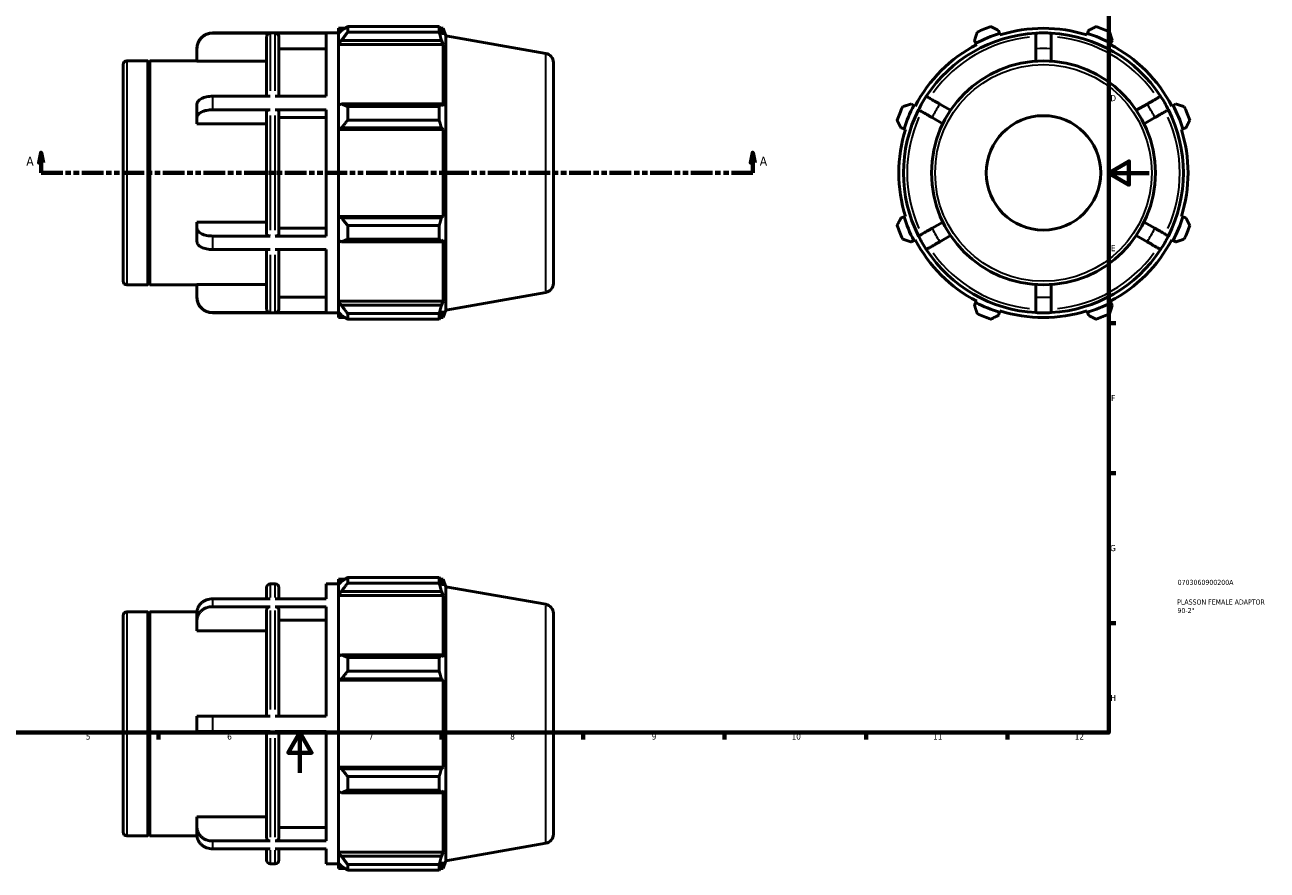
# Model space of a CAD drawing. Header units: millimetres. Extents: x -27 to 904, y -48 to 735.
# Tile 2 of 3: x 284 to 899, y -48 to 370. Entities that reach past the tile are written whole.
import ezdxf

# ---------------------------------------------------------------- set-up
doc = ezdxf.new("R2010")
doc.units = ezdxf.units.MM
doc.linetypes.add('DOUBLE_DASH_CHAIN', pattern=[1.2403, 0.6614, -0.0827, 0.1654, -0.0827, 0.1654, -0.0827])
for name, color, linetype, lineweight in [('Border (ANSI)', 7, 'Continuous', 70), ('Section Line (ANSI)', 7, 'DOUBLE_DASH_CHAIN', 70), ('Title (ISO)', 7, 'Continuous', 50), ('Visible (ANSI)', 7, 'Continuous', 50), ('Visible Narrow (ANSI)', 7, 'Continuous', 35)]:
    doc.layers.add(name, color=color, linetype=linetype, lineweight=lineweight)
doc.styles.add('Label Text (ANSI)', font='tahoma.ttf')
doc.styles.add('Note Text (ANSI)', font='tahoma.ttf')
doc.styles.add('Note Text (ISO)', font='tahoma.ttf')

# ---------------------------------------------------------------- blocks, each defined once
blk = doc.blocks.new('Borders Default Border')
at = {"layer": 'Border (ANSI)'}
for p, q in [((821, 222.75), (824.45, 222.75)), ((821, 148.5), (824.45, 148.5)), ((821, 74.25), (824.45, 74.25)), ((350.42, 20), (350.42, 16.55)), ((490.58, 20), (490.58, 16.55)), ((560.67, 20), (560.67, 16.55)), ((630.75, 20), (630.75, 16.55)), ((700.83, 20), (700.83, 16.55)), ((770.92, 20), (770.92, 16.55))]:
    blk.add_line(p, q, dxfattribs=at)
at = {"layer": 'Border (ANSI)', "flags": 128}
for points in [[(20, 20), (20, 574), (821, 574), (821, 20), (20, 20)], [(841, 297), (821, 297), (831, 302.77), (831, 291.23), (821, 297)], [(420.5, 0), (420.5, 20), (414.73, 10), (426.27, 10), (420.5, 20)]]:
    blk.add_lwpolyline(points, dxfattribs=at)
at = {"layer": 'Border (ANSI)', "attachment_point": 7, "style": 'Note Text (ANSI)'}
for s, insert, char_height in [('D', (821.81, 332.6), 3.05), ('E', (822.05, 258.35), 3.05), ('F', (822.14, 184.1), 3.05), ('G', (821.66, 109.79), 3.05), ('H', (821.81, 35.6), 3.05), ('5', (314.48, 16.49), 3.05), ('6', (384.49, 16.49), 3.05), ('7', (454.6, 16.55), 3.05), ('8', (524.63, 16.48), 3.05), ('9', (594.7, 16.49), 3.05), ('10', (663.96, 16.49), 3.048), ('11', (734.04, 16.55), 3.048), ('12', (804.13, 16.55), 3.048)]:
    blk.add_mtext(s, dxfattribs=dict(at, insert=insert, char_height=char_height))
blk = doc.blocks.new('Title Blocks ISO')
at = {"layer": 'Title (ISO)', "color": 232, "true_color": 0xca0064, "style": 'Note Text (ISO)'}
for tag, p in [('PART_NUMBER_001', (34.08, 73.13)), ('DESCRIPTION_001', (33.84, 63.4)), ('DESCRIPTION_002', (33.98, 59.18))]:
    blk.add_attdef(tag, p, '', height=2.5, dxfattribs=at)
blk = doc.blocks.new('2dTransSection0')
at = {"layer": 'Section Line (ANSI)', "linetype": 'Continuous'}
for p, q in [((292.38, 307.11), (291.38, 302.11)), ((291.38, 302.11), (293.38, 302.11)), ((292.38, 302.11), (292.38, 307.11)), ((293.38, 302.11), (292.38, 307.11)), ((292.38, 297.11), (292.38, 302.11)), ((644.68, 307.11), (643.68, 302.11)), ((643.68, 302.11), (645.68, 302.11)), ((644.68, 302.11), (644.68, 307.11)), ((645.68, 302.11), (644.68, 307.11)), ((644.68, 297.11), (644.68, 302.11)), ((292.38, 297.11), (302.89, 297.11)), ((634.18, 297.11), (644.68, 297.11))]:
    blk.add_line(p, q, dxfattribs=at)
at = {"layer": 'Section Line (ANSI)', "linetype": 'DOUBLE_DASH_CHAIN', "ltscale": 16.210289}
blk.add_line((292.38, 297.11), (644.68, 297.11), dxfattribs=at)
at = {"layer": 'Section Line (ANSI)', "linetype": 'Continuous', "flags": 128}
for points in [[(293.38, 302.11), (292.38, 307.11), (291.38, 302.11), (293.38, 302.11)], [(645.68, 302.11), (644.68, 307.11), (643.68, 302.11), (645.68, 302.11)]]:
    blk.add_lwpolyline(points, dxfattribs=at)
at = {"layer": 'Section Line (ANSI)'}
for points in [[(293.38, 302.11), (292.38, 307.11), (291.38, 302.11), (293.38, 302.11)], [(645.68, 302.11), (644.68, 307.11), (643.68, 302.11), (645.68, 302.11)]]:
    blk.add_solid(points, dxfattribs=at)
at = {"layer": 'Section Line (ANSI)', "char_height": 4.57, "attachment_point": 7, "style": 'Label Text (ANSI)'}
for insert in [(285.02, 300.61), (648.15, 300.61)]:
    blk.add_mtext('A', dxfattribs=dict(at, insert=insert))

msp = doc.modelspace()

# ---------------------------------------------------------------- linework, layer by layer
at = {"layer": 'Visible (ANSI)'}
for p, q in [((444.151, 369.56), (444.151, 366.775)), ((444.151, 369.56), (489.465, 369.56)), ((489.465, 366.775), (489.465, 369.56)), ((377.246, 366.408), (439.531, 366.408)), ((405.831, 366.301), (377.246, 366.301)), ((404.031, 335.039), (404.031, 364.498)), ((433.446, 366.301), (408.317, 366.301)), ((410.117, 364.498), (410.117, 335.039)), ((433.446, 335.039), (433.446, 366.301)), ((439.531, 368.718), (439.531, 366.138)), ((439.531, 368.718), (442.809, 368.718)), ((441.071, 367.607), (439.531, 366.138)), ((439.531, 361.31), (439.531, 366.138)), ((489.465, 366.775), (444.151, 366.775)), ((489.954, 368.718), (491.427, 368.718)), ((491.427, 365.404), (490.586, 367.607)), ((492.781, 364.998), (491.427, 368.718)), ((491.427, 365.404), (491.427, 368.718)), ((492.781, 229.219), (492.781, 364.998)), ((542.313, 356.264), (492.781, 364.998)), ((766.879, 366.138), (766.416, 367.607)), ((767.111, 365.404), (766.879, 366.138)), ((810.41, 366.138), (810.178, 365.404)), ((810.873, 367.607), (810.41, 366.138)), ((369.546, 358.588), (369.546, 358.708)), ((369.546, 352.414), (369.546, 358.588)), ((433.446, 358.588), (410.117, 358.588)), ((439.531, 361.31), (441.071, 362.676)), ((439.531, 360.627), (439.531, 361.31)), ((439.531, 360.627), (439.531, 330.53)), ((439.531, 360.627), (491.427, 360.627)), ((441.071, 362.676), (490.586, 362.676)), ((490.586, 362.676), (491.427, 360.627)), ((491.427, 330.174), (491.427, 360.627)), ((754.512, 362.676), (755.223, 361.31)), ((755.223, 361.31), (755.579, 360.627)), ((784.795, 358.588), (784.795, 352.414)), ((792.495, 352.414), (792.495, 358.588)), ((821.71, 360.627), (822.066, 361.31)), ((822.066, 361.31), (822.777, 362.676)), ((333.031, 243.468), (333.031, 350.748)), ((334.831, 352.548), (345.131, 352.548)), ((345.131, 241.668), (345.131, 352.548)), ((345.631, 352.048), (345.131, 352.548)), ((345.631, 352.048), (346.131, 352.548)), ((345.631, 242.168), (345.631, 352.048)), ((346.131, 241.668), (346.131, 352.548)), ((346.131, 352.548), (369.546, 352.548)), ((404.031, 352.414), (369.546, 352.414)), ((546.031, 351.832), (546.031, 242.384)), ((405.831, 335.039), (377.246, 335.039)), ((433.446, 335.039), (408.317, 335.039)), ((369.546, 324.514), (369.546, 331.182)), ((405.831, 328.37), (377.246, 328.37)), ((404.031, 266.747), (404.031, 327.469)), ((433.446, 328.37), (408.317, 328.37)), ((410.117, 327.469), (410.117, 266.747)), ((433.446, 265.846), (433.446, 328.37)), ((441.071, 331.241), (439.531, 330.53)), ((439.531, 318.873), (439.531, 330.53)), ((490.586, 331.241), (441.071, 331.241)), ((444.151, 329.903), (444.151, 323.181)), ((444.151, 329.903), (489.465, 329.903)), ((489.465, 323.181), (489.465, 329.903)), ((491.427, 330.174), (490.586, 331.241)), ((724.443, 330.53), (723.077, 331.241)), ((725.126, 330.174), (724.443, 330.53)), ((742.673, 328.095), (737.327, 331.182)), ((839.962, 331.182), (834.616, 328.095)), ((852.846, 330.53), (852.163, 330.174)), ((854.212, 331.241), (852.846, 330.53)), ((369.546, 321.427), (369.546, 324.514)), ((404.031, 321.427), (369.546, 321.427)), ((433.446, 324.514), (410.117, 324.514)), ((489.465, 323.181), (444.151, 323.181)), ((733.477, 324.514), (738.823, 321.427)), ((838.466, 321.427), (843.812, 324.514)), ((439.531, 318.873), (441.071, 319.336)), ((439.531, 318.642), (439.531, 318.873)), ((439.531, 318.642), (439.531, 275.575)), ((439.531, 318.642), (491.427, 318.642)), ((441.071, 319.336), (490.586, 319.336)), ((490.586, 319.336), (491.427, 318.642)), ((491.427, 275.575), (491.427, 318.642)), ((718.146, 319.336), (719.614, 318.873)), ((719.614, 318.873), (720.349, 318.642)), ((856.94, 318.642), (857.675, 318.873)), ((857.675, 318.873), (859.143, 319.336)), ((369.546, 269.703), (369.546, 272.789)), ((369.546, 272.789), (404.031, 272.789)), ((439.531, 275.343), (439.531, 275.575)), ((439.531, 275.575), (491.427, 275.575)), ((441.071, 274.88), (439.531, 275.343)), ((439.531, 263.687), (439.531, 275.343)), ((490.586, 274.88), (441.071, 274.88)), ((444.151, 271.035), (444.151, 264.313)), ((444.151, 271.035), (489.465, 271.035)), ((489.465, 264.313), (489.465, 271.035)), ((491.427, 275.575), (490.586, 274.88)), ((719.614, 275.343), (718.146, 274.88)), ((720.349, 275.575), (719.614, 275.343)), ((738.823, 272.789), (733.477, 269.703)), ((843.812, 269.703), (838.466, 272.789)), ((857.675, 275.343), (856.94, 275.575)), ((859.143, 274.88), (857.675, 275.343)), ((369.546, 263.034), (369.546, 269.703)), ((405.831, 265.846), (377.246, 265.846)), ((433.446, 265.846), (408.317, 265.846)), ((410.117, 269.703), (433.446, 269.703)), ((737.327, 263.034), (742.673, 266.121)), ((834.616, 266.121), (839.962, 263.034)), ((405.831, 259.177), (377.246, 259.177)), ((404.031, 229.718), (404.031, 259.177)), ((433.446, 259.177), (408.317, 259.177)), ((410.117, 259.177), (410.117, 229.718)), ((433.446, 227.915), (433.446, 259.177)), ((439.531, 263.687), (441.071, 262.976)), ((439.531, 263.687), (439.531, 233.589)), ((441.071, 262.976), (490.586, 262.976)), ((489.465, 264.313), (444.151, 264.313)), ((490.586, 262.976), (491.427, 264.042)), ((491.427, 233.589), (491.427, 264.042)), ((723.077, 262.976), (724.443, 263.687)), ((724.443, 263.687), (725.126, 264.042)), ((852.163, 264.042), (852.846, 263.687)), ((852.846, 263.687), (854.212, 262.976)), ((334.831, 241.668), (345.131, 241.668)), ((345.631, 242.168), (345.131, 241.668)), ((345.631, 242.168), (346.131, 241.668)), ((346.131, 241.668), (369.546, 241.668)), ((369.546, 235.629), (369.546, 241.802)), ((369.546, 241.802), (404.031, 241.802)), ((784.795, 241.802), (784.795, 235.629)), ((792.495, 235.629), (792.495, 241.802)), ((369.546, 235.508), (369.546, 235.629)), ((410.117, 235.629), (433.446, 235.629)), ((542.313, 237.952), (492.781, 229.219)), ((405.831, 227.915), (377.246, 227.915)), ((377.246, 227.808), (439.531, 227.808)), ((433.446, 227.915), (408.317, 227.915)), ((439.531, 232.906), (439.531, 233.589)), ((439.531, 233.589), (491.427, 233.589)), ((439.531, 228.078), (439.531, 232.906)), ((441.071, 231.54), (439.531, 232.906)), ((439.531, 228.078), (441.071, 226.609)), ((439.531, 228.078), (439.531, 225.498)), ((490.586, 231.54), (441.071, 231.54)), ((491.427, 233.589), (490.586, 231.54)), ((490.586, 226.609), (491.427, 228.812)), ((492.781, 229.219), (491.427, 225.498)), ((491.427, 225.498), (491.427, 228.812)), ((755.223, 232.906), (754.512, 231.54)), ((755.579, 233.589), (755.223, 232.906)), ((766.416, 226.609), (766.879, 228.078)), ((766.879, 228.078), (767.111, 228.812)), ((810.178, 228.812), (810.41, 228.078)), ((810.41, 228.078), (810.873, 226.609)), ((822.066, 232.906), (821.71, 233.589)), ((822.777, 231.54), (822.066, 232.906)), ((439.531, 225.498), (442.809, 225.498)), ((444.151, 227.441), (444.151, 224.657)), ((444.151, 227.441), (489.465, 227.441)), ((489.465, 224.657), (444.151, 224.657)), ((489.465, 224.657), (489.465, 227.441)), ((489.954, 225.498), (491.427, 225.498)), ((405.831, 93.648), (408.317, 93.648)), ((433.446, 86.196), (433.446, 93.648)), ((433.446, 93.648), (439.531, 93.648)), ((439.531, 95.958), (439.531, 93.378)), ((439.531, 95.958), (442.809, 95.958)), ((441.071, 94.847), (439.531, 93.378)), ((439.531, 88.55), (439.531, 93.378)), ((444.151, 96.799), (444.151, 94.015)), ((444.151, 96.799), (489.465, 96.799)), ((489.465, 94.015), (444.151, 94.015)), ((489.465, 94.015), (489.465, 96.799)), ((489.954, 95.958), (491.427, 95.958)), ((491.427, 92.644), (490.586, 94.847)), ((492.781, 92.237), (491.427, 95.958)), ((491.427, 92.644), (491.427, 95.958)), ((405.831, 86.196), (377.246, 86.196)), ((404.031, 86.196), (404.031, 91.848)), ((433.446, 86.196), (408.317, 86.196)), ((410.117, 91.848), (410.117, 86.196)), ((439.531, 88.55), (441.071, 89.916)), ((439.531, 87.867), (439.531, 88.55)), ((439.531, 87.867), (439.531, 57.769)), ((439.531, 87.867), (491.427, 87.867)), ((441.071, 89.916), (490.586, 89.916)), ((490.586, 89.916), (491.427, 87.867)), ((491.427, 57.414), (491.427, 87.867)), ((492.781, -43.541), (492.781, 92.237)), ((542.313, 83.504), (492.781, 92.237)), ((405.831, 82.346), (377.246, 82.346)), ((404.031, 28.198), (404.031, 80.785)), ((433.446, 82.346), (408.317, 82.346)), ((410.117, 80.785), (410.117, 28.198)), ((433.446, 28.198), (433.446, 82.346)), ((333.031, -29.292), (333.031, 77.988)), ((334.831, 79.788), (345.131, 79.788)), ((345.131, -31.092), (345.131, 79.788)), ((345.631, 79.288), (345.131, 79.788)), ((345.631, 79.288), (346.131, 79.788)), ((345.631, -30.592), (345.631, 79.288)), ((346.131, -31.092), (346.131, 79.788)), ((346.131, 79.788), (369.552, 79.788)), ((369.546, 75.666), (369.546, 79.516)), ((369.546, 70.32), (369.546, 75.666)), ((433.446, 75.666), (410.117, 75.666)), ((546.031, 79.072), (546.031, -30.376)), ((404.031, 70.32), (369.546, 70.32)), ((441.071, 58.48), (439.531, 57.769)), ((439.531, 46.113), (439.531, 57.769)), ((490.586, 58.48), (441.071, 58.48)), ((444.151, 57.143), (444.151, 50.421)), ((444.151, 57.143), (489.465, 57.143)), ((489.465, 50.421), (489.465, 57.143)), ((491.427, 57.414), (490.586, 58.48)), ((489.465, 50.421), (444.151, 50.421)), ((439.531, 46.113), (441.071, 46.576)), ((439.531, 45.882), (439.531, 46.113)), ((439.531, 45.882), (439.531, 2.814)), ((439.531, 45.882), (491.427, 45.882)), ((441.071, 46.576), (490.586, 46.576)), ((490.586, 46.576), (491.427, 45.882)), ((491.427, 2.814), (491.427, 45.882)), ((369.546, 20.498), (369.546, 28.198)), ((405.831, 28.198), (377.246, 28.198)), ((408.317, 28.198), (433.446, 28.198)), ((405.831, 20.498), (377.246, 20.498)), ((404.031, -32.089), (404.031, 20.498)), ((433.446, 20.498), (408.317, 20.498)), ((410.117, 20.498), (410.117, -32.089)), ((433.446, -33.65), (433.446, 20.498)), ((439.531, 2.583), (439.531, 2.814)), ((439.531, 2.814), (491.427, 2.814)), ((439.531, -9.073), (439.531, 2.583)), ((441.071, 2.12), (439.531, 2.583)), ((490.586, 2.12), (441.071, 2.12)), ((491.427, 2.814), (490.586, 2.12)), ((444.151, -1.725), (444.151, -8.447)), ((444.151, -1.725), (489.465, -1.725)), ((489.465, -8.447), (489.465, -1.725)), ((439.531, -9.073), (439.531, -39.171)), ((439.531, -9.073), (441.071, -9.784)), ((441.071, -9.784), (490.586, -9.784)), ((489.465, -8.447), (444.151, -8.447)), ((490.586, -9.784), (491.427, -8.718)), ((491.427, -39.171), (491.427, -8.718)), ((369.546, -26.97), (369.546, -21.624)), ((369.546, -21.624), (404.031, -21.624)), ((345.631, -30.592), (345.131, -31.092)), ((345.631, -30.592), (346.131, -31.092)), ((369.546, -30.82), (369.546, -26.97)), ((410.117, -26.97), (433.446, -26.97)), ((334.831, -31.092), (345.131, -31.092)), ((346.131, -31.092), (369.552, -31.092)), ((405.831, -33.65), (377.246, -33.65)), ((433.446, -33.65), (408.317, -33.65)), ((542.313, -34.808), (492.781, -43.541)), ((405.831, -37.5), (377.246, -37.5)), ((404.031, -43.152), (404.031, -37.5)), ((433.446, -37.5), (408.317, -37.5)), ((410.117, -37.5), (410.117, -43.152)), ((433.446, -44.952), (433.446, -37.5)), ((439.531, -39.854), (439.531, -39.171)), ((439.531, -39.171), (491.427, -39.171)), ((439.531, -44.682), (439.531, -39.854)), ((441.071, -41.22), (439.531, -39.854)), ((490.586, -41.22), (441.071, -41.22)), ((491.427, -39.171), (490.586, -41.22)), ((405.831, -44.952), (408.317, -44.952)), ((433.446, -44.952), (439.531, -44.952)), ((439.531, -44.682), (439.531, -47.262)), ((439.531, -44.682), (441.071, -46.151)), ((439.531, -47.262), (442.809, -47.262)), ((444.151, -45.319), (444.151, -48.103)), ((444.151, -45.319), (489.465, -45.319)), ((489.465, -48.103), (444.151, -48.103)), ((489.465, -48.103), (489.465, -45.319)), ((489.954, -47.262), (491.427, -47.262)), ((490.586, -46.151), (491.427, -43.948)), ((492.781, -43.541), (491.427, -47.262)), ((491.427, -47.262), (491.427, -43.948))]:
    msp.add_line(p, q, dxfattribs=at)
for radius in [55.44, 28.328]:
    msp.add_circle((788.645, 297.108), radius, dxfattribs=at)
for centre, radius, start, end in [((788.645, 297.108), 77, 109.791984, 115.208016), ((788.645, 297.108), 77, 64.791984, 70.208016), ((377.246, 358.708), 7.7, 90, 180), ((788.645, 297.108), 69.3, 93.184739, 146.815261), ((788.645, 297.108), 72.38, 107.5, 117.5), ((788.645, 297.108), 71.61, 72.5, 107.5), ((788.645, 297.108), 69.3, 86.815261, 93.184739), ((788.645, 297.108), 69.3, 33.184739, 86.815261), ((788.645, 297.108), 72.38, 62.5, 72.5), ((788.645, 297.108), 71.61, 117.5, 152.5), ((788.645, 297.108), 71.61, 27.5, 62.5), ((334.831, 350.748), 1.8, 90, 180), ((541.531, 351.832), 4.5, 0, 80), ((788.645, 297.108), 69.3, 146.815261, 153.184739), ((788.645, 297.108), 69.3, 26.815261, 33.184739), ((788.645, 297.108), 77, 154.791984, 160.208016), ((788.645, 297.108), 69.3, 153.184739, 206.815261), ((788.645, 297.108), 72.38, 152.5, 162.5), ((788.645, 297.108), 69.3, 333.184739, 26.815261), ((788.645, 297.108), 72.38, 17.5, 27.5), ((788.645, 297.108), 77, 19.791984, 25.208016), ((788.645, 297.108), 71.61, 162.5, 197.5), ((788.645, 297.108), 71.61, 342.5, 17.5), ((788.645, 297.108), 77, 199.791984, 205.208016), ((788.645, 297.108), 72.38, 197.5, 207.5), ((788.645, 297.108), 72.38, 332.5, 342.5), ((788.645, 297.108), 77, 334.791984, 340.208016), ((788.645, 297.108), 69.3, 206.815261, 213.184739), ((788.645, 297.108), 69.3, 326.815261, 333.184739), ((788.645, 297.108), 71.61, 207.5, 242.5), ((788.645, 297.108), 69.3, 213.184739, 266.815261), ((788.645, 297.108), 69.3, 273.184739, 326.815261), ((788.645, 297.108), 71.61, 297.5, 332.5), ((334.831, 243.468), 1.8, 180, 270), ((541.531, 242.384), 4.5, 280, 0), ((377.246, 235.508), 7.7, 180, 270), ((788.645, 297.108), 72.38, 242.5, 252.5), ((788.645, 297.108), 71.61, 252.5, 287.5), ((788.645, 297.108), 69.3, 266.815261, 273.184739), ((788.645, 297.108), 72.38, 287.5, 297.5), ((788.645, 297.108), 77, 244.791984, 250.208016), ((788.645, 297.108), 77, 289.791984, 295.208016), ((405.831, 91.848), 1.8, 90, 180), ((408.317, 91.848), 1.8, 0, 90), ((541.531, 79.072), 4.5, 0, 80), ((334.831, 77.988), 1.8, 90, 180), ((334.831, -29.292), 1.8, 180, 270), ((541.531, -30.376), 4.5, 280, 0), ((405.831, -43.152), 1.8, 180, 270), ((408.317, -43.152), 1.8, 270, 0)]:
    msp.add_arc(centre, radius, start, end, dxfattribs=at)
for points, weights in [([(444.151, 369.56), (442.55, 368.563), (441.071, 367.607)], [1.01244646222, 1.00899439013, 1.00473322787]), ([(489.465, 369.56), (490.048, 368.563), (490.586, 367.607)], [1, 1.00132263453, 1.00182853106]), ([(766.416, 367.607), (764.533, 368.563), (762.572, 369.56)], [1.00473322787, 1.00899439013, 1.01244646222]), ([(814.717, 369.56), (812.756, 368.563), (810.873, 367.607)], [1.01244646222, 1.00899439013, 1.00473322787]), ([(441.071, 362.676), (442.55, 364.684), (444.151, 366.775)], [1.00473322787, 1.00899439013, 1.01244646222]), ([(490.586, 362.676), (490.048, 364.684), (489.465, 366.775)], [1.00182853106, 1.00132263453, 1]), ([(755.85, 366.775), (755.167, 364.684), (754.512, 362.676)], [1.01244646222, 1.00899439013, 1.00473322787]), ([(822.777, 362.676), (822.122, 364.684), (821.439, 366.775)], [1.00473322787, 1.00899439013, 1.01244646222]), ([(444.151, 329.903), (442.55, 330.585), (441.071, 331.241)], [1.01244646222, 1.00899439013, 1.00473322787]), ([(489.465, 329.903), (490.048, 330.585), (490.586, 331.241)], [1, 1.00132263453, 1.00182853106]), ([(723.077, 331.241), (721.069, 330.585), (718.977, 329.903)], [1.00473322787, 1.00899439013, 1.01244646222]), ([(858.312, 329.903), (856.22, 330.585), (854.212, 331.241)], [1.01244646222, 1.00899439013, 1.00473322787]), ([(441.071, 319.336), (442.55, 321.219), (444.151, 323.181)], [1.00473322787, 1.00899439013, 1.01244646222]), ([(490.586, 319.336), (490.048, 321.219), (489.465, 323.181)], [1.00182853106, 1.00132263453, 1]), ([(716.193, 323.181), (717.189, 321.219), (718.146, 319.336)], [1.01244646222, 1.00899439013, 1.00473322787]), ([(859.143, 319.336), (860.1, 321.219), (861.096, 323.181)], [1.00473322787, 1.00899439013, 1.01244646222]), ([(444.151, 271.035), (442.55, 272.997), (441.071, 274.88)], [1.01244646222, 1.00899439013, 1.00473322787]), ([(489.465, 271.035), (490.048, 272.997), (490.586, 274.88)], [1, 1.00132263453, 1.00182853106]), ([(718.146, 274.88), (717.189, 272.997), (716.193, 271.035)], [1.00473322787, 1.00899439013, 1.01244646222]), ([(861.096, 271.035), (860.1, 272.997), (859.143, 274.88)], [1.01244646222, 1.00899439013, 1.00473322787]), ([(441.071, 262.976), (442.55, 263.631), (444.151, 264.313)], [1.00473322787, 1.00899439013, 1.01244646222]), ([(490.586, 262.976), (490.048, 263.631), (489.465, 264.313)], [1.00182853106, 1.00132263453, 1]), ([(718.977, 264.313), (721.069, 263.631), (723.077, 262.976)], [1.01244646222, 1.00899439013, 1.00473322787]), ([(854.212, 262.976), (856.22, 263.631), (858.312, 264.313)], [1.00473322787, 1.00899439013, 1.01244646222]), ([(444.151, 227.441), (442.55, 229.533), (441.071, 231.54)], [1.01244646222, 1.00899439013, 1.00473322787]), ([(489.465, 227.441), (490.048, 229.533), (490.586, 231.54)], [1, 1.00132263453, 1.00182853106]), ([(754.512, 231.54), (755.167, 229.533), (755.85, 227.441)], [1.00473322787, 1.00899439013, 1.01244646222]), ([(821.439, 227.441), (822.122, 229.533), (822.777, 231.54)], [1.01244646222, 1.00899439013, 1.00473322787]), ([(441.071, 226.609), (442.55, 225.653), (444.151, 224.657)], [1.00473322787, 1.00899439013, 1.01244646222]), ([(490.586, 226.609), (490.048, 225.653), (489.465, 224.657)], [1.00182853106, 1.00132263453, 1]), ([(762.572, 224.657), (764.533, 225.653), (766.416, 226.609)], [1.01244646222, 1.00899439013, 1.00473322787]), ([(810.873, 226.609), (812.756, 225.653), (814.717, 224.657)], [1.00473322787, 1.00899439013, 1.01244646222]), ([(444.151, 96.799), (442.55, 95.803), (441.071, 94.847)], [1.01244646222, 1.00899439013, 1.00473322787]), ([(441.071, 89.916), (442.55, 91.924), (444.151, 94.015)], [1.00473322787, 1.00899439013, 1.01244646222]), ([(489.465, 96.799), (490.048, 95.803), (490.586, 94.847)], [1, 1.00132263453, 1.00182853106]), ([(490.586, 89.916), (490.048, 91.924), (489.465, 94.015)], [1.00182853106, 1.00132263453, 1]), ([(444.151, 57.143), (442.55, 57.825), (441.071, 58.48)], [1.01244646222, 1.00899439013, 1.00473322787]), ([(489.465, 57.143), (490.048, 57.825), (490.586, 58.48)], [1, 1.00132263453, 1.00182853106]), ([(441.071, 46.576), (442.55, 48.459), (444.151, 50.421)], [1.00473322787, 1.00899439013, 1.01244646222]), ([(490.586, 46.576), (490.048, 48.459), (489.465, 50.421)], [1.00182853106, 1.00132263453, 1]), ([(444.151, -1.725), (442.55, 0.237), (441.071, 2.12)], [1.01244646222, 1.00899439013, 1.00473322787]), ([(489.465, -1.725), (490.048, 0.237), (490.586, 2.12)], [1, 1.00132263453, 1.00182853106]), ([(441.071, -9.784), (442.55, -9.129), (444.151, -8.447)], [1.00473322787, 1.00899439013, 1.01244646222]), ([(490.586, -9.784), (490.048, -9.129), (489.465, -8.447)], [1.00182853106, 1.00132263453, 1]), ([(444.151, -45.319), (442.55, -43.228), (441.071, -41.22)], [1.01244646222, 1.00899439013, 1.00473322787]), ([(489.465, -45.319), (490.048, -43.228), (490.586, -41.22)], [1, 1.00132263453, 1.00182853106]), ([(441.071, -46.151), (442.55, -47.107), (444.151, -48.103)], [1.00473322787, 1.00899439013, 1.01244646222]), ([(490.586, -46.151), (490.048, -47.107), (489.465, -48.103)], [1.00182853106, 1.00132263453, 1])]:
    msp.add_rational_spline(points, weights, degree=2, dxfattribs=at)
for points, knots in [([(369.546, 358.588), (369.546, 359.064), (369.592, 359.584), (369.795, 360.603), (369.95, 361.102), (370.314, 361.981), (370.556, 362.444), (371.132, 363.307), (371.466, 363.708), (372.139, 364.38), (372.539, 364.714), (373.4, 365.291), (373.862, 365.533), (374.739, 365.897), (375.236, 366.052), (376.252, 366.254), (376.771, 366.301), (377.246, 366.301)], [-1.1413512, -1.1413512, -1.1413512, -1.1413512, -0.9984562, -0.9984562, -0.8555612, -0.8555612, -0.7128272, -0.7128272, -0.5700931, -0.5700931, -0.4275134, -0.4275134, -0.2849337, -0.2849337, -0.1424669, -0.1424669, 0, 0, 0, 0]), ([(404.031, 364.498), (404.031, 364.721), (404.083, 364.983), (404.253, 365.394), (404.402, 365.616), (404.716, 365.931), (404.938, 366.079), (405.348, 366.249), (405.609, 366.301), (405.831, 366.301)], [0.80037723, 0.80037723, 0.80037723, 0.80037723, 0.86716257, 0.86716257, 0.93389063, 0.93389063, 1.00055316, 1.00055316, 1.06716305, 1.06716305, 1.06716305, 1.06716305]), ([(408.317, 366.301), (408.539, 366.301), (408.8, 366.249), (409.211, 366.079), (409.433, 365.93), (409.747, 365.616), (409.895, 365.394), (410.065, 364.983), (410.117, 364.721), (410.117, 364.498)], [0, 0, 0, 0, 0.06663662, 0.06663662, 0.13332594, 0.13332594, 0.20002727, 0.20002727, 0.26678582, 0.26678582, 0.26678582, 0.26678582]), ([(784.795, 366.301), (784.795, 366.301), (784.795, 366.254), (784.795, 366.052), (784.795, 365.897), (784.795, 365.533), (784.795, 365.291), (784.795, 364.714), (784.795, 364.38), (784.795, 363.708), (784.795, 363.307), (784.795, 362.444), (784.795, 361.981), (784.795, 361.102), (784.795, 360.603), (784.795, 359.584), (784.795, 359.064), (784.795, 358.588)], [0, 0, 0, 0, 0.1424669, 0.1424669, 0.2849337, 0.2849337, 0.4275134, 0.4275134, 0.5700931, 0.5700931, 0.7128272, 0.7128272, 0.8555612, 0.8555612, 0.9984562, 0.9984562, 1.1413512, 1.1413512, 1.1413512, 1.1413512]), ([(792.495, 358.588), (792.495, 359.064), (792.495, 359.584), (792.495, 360.603), (792.495, 361.102), (792.495, 361.981), (792.495, 362.444), (792.495, 363.307), (792.495, 363.708), (792.495, 364.38), (792.495, 364.714), (792.495, 365.291), (792.495, 365.533), (792.495, 365.897), (792.495, 366.052), (792.495, 366.254), (792.495, 366.301), (792.495, 366.301)], [-1.1413512, -1.1413512, -1.1413512, -1.1413512, -0.9984562, -0.9984562, -0.8555612, -0.8555612, -0.7128272, -0.7128272, -0.5700931, -0.5700931, -0.4275134, -0.4275134, -0.2849337, -0.2849337, -0.1424669, -0.1424669, 0, 0, 0, 0]), ([(377.246, 335.039), (376.771, 335.039), (376.252, 335.015), (375.236, 334.914), (374.739, 334.837), (373.862, 334.655), (373.4, 334.534), (372.539, 334.245), (372.139, 334.078), (371.466, 333.742), (371.132, 333.542), (370.556, 333.11), (370.314, 332.879), (369.95, 332.439), (369.795, 332.19), (369.592, 331.68), (369.546, 331.42), (369.546, 331.182)], [0, 0, 0, 0, 0.1424669, 0.1424669, 0.2849337, 0.2849337, 0.4275134, 0.4275134, 0.5700931, 0.5700931, 0.7128272, 0.7128272, 0.8555612, 0.8555612, 0.9984562, 0.9984562, 1.1413512, 1.1413512, 1.1413512, 1.1413512]), ([(737.327, 331.182), (736.914, 331.42), (736.464, 331.68), (735.581, 332.19), (735.149, 332.439), (734.388, 332.879), (733.987, 333.11), (733.24, 333.542), (732.893, 333.742), (732.31, 334.078), (732.021, 334.245), (731.522, 334.534), (731.312, 334.655), (730.997, 334.837), (730.862, 334.914), (730.687, 335.015), (730.647, 335.039), (730.647, 335.039)], [-1.1413512, -1.1413512, -1.1413512, -1.1413512, -0.9984562, -0.9984562, -0.8555612, -0.8555612, -0.7128272, -0.7128272, -0.5700931, -0.5700931, -0.4275134, -0.4275134, -0.2849337, -0.2849337, -0.1424669, -0.1424669, 0, 0, 0, 0]), ([(846.642, 335.039), (846.642, 335.039), (846.602, 335.015), (846.427, 334.914), (846.292, 334.837), (845.977, 334.655), (845.767, 334.534), (845.268, 334.245), (844.979, 334.078), (844.396, 333.742), (844.049, 333.542), (843.302, 333.11), (842.901, 332.879), (842.14, 332.439), (841.708, 332.19), (840.825, 331.68), (840.375, 331.42), (839.962, 331.182)], [0, 0, 0, 0, 0.1424669, 0.1424669, 0.2849337, 0.2849337, 0.4275134, 0.4275134, 0.5700931, 0.5700931, 0.7128272, 0.7128272, 0.8555612, 0.8555612, 0.9984562, 0.9984562, 1.1413512, 1.1413512, 1.1413512, 1.1413512]), ([(369.546, 324.514), (369.546, 324.752), (369.592, 325.012), (369.795, 325.521), (369.95, 325.771), (370.314, 326.211), (370.556, 326.442), (371.132, 326.873), (371.466, 327.074), (372.139, 327.41), (372.539, 327.577), (373.4, 327.865), (373.862, 327.986), (374.739, 328.168), (375.236, 328.246), (376.252, 328.347), (376.771, 328.37), (377.246, 328.37)], [-1.1413512, -1.1413512, -1.1413512, -1.1413512, -0.9984562, -0.9984562, -0.8555612, -0.8555612, -0.7128272, -0.7128272, -0.5700931, -0.5700931, -0.4275134, -0.4275134, -0.2849337, -0.2849337, -0.1424669, -0.1424669, 0, 0, 0, 0]), ([(405.831, 328.37), (405.609, 328.37), (405.348, 328.344), (404.937, 328.259), (404.715, 328.185), (404.401, 328.028), (404.253, 327.917), (404.083, 327.711), (404.031, 327.58), (404.031, 327.469)], [0, 0, 0, 0, 0.06663662, 0.06663662, 0.13332594, 0.13332594, 0.20002727, 0.20002727, 0.26678582, 0.26678582, 0.26678582, 0.26678582]), ([(410.117, 327.469), (410.117, 327.58), (410.065, 327.711), (409.895, 327.917), (409.747, 328.028), (409.432, 328.185), (409.211, 328.259), (408.8, 328.344), (408.539, 328.37), (408.317, 328.37)], [-0.26678582, -0.26678582, -0.26678582, -0.26678582, -0.20000048, -0.20000048, -0.13327242, -0.13327242, -0.06660989, -0.06660989, 0, 0, 0, 0]), ([(726.797, 328.37), (726.797, 328.37), (726.837, 328.347), (727.012, 328.246), (727.147, 328.168), (727.462, 327.986), (727.672, 327.865), (728.171, 327.577), (728.46, 327.41), (729.043, 327.074), (729.39, 326.873), (730.137, 326.442), (730.538, 326.211), (731.299, 325.771), (731.731, 325.521), (732.614, 325.012), (733.064, 324.752), (733.477, 324.514)], [0, 0, 0, 0, 0.1424669, 0.1424669, 0.2849337, 0.2849337, 0.4275134, 0.4275134, 0.5700931, 0.5700931, 0.7128272, 0.7128272, 0.8555612, 0.8555612, 0.9984562, 0.9984562, 1.1413512, 1.1413512, 1.1413512, 1.1413512]), ([(843.812, 324.514), (844.225, 324.752), (844.675, 325.012), (845.558, 325.521), (845.99, 325.771), (846.751, 326.211), (847.152, 326.442), (847.899, 326.873), (848.246, 327.074), (848.829, 327.41), (849.118, 327.577), (849.617, 327.865), (849.827, 327.986), (850.142, 328.168), (850.277, 328.246), (850.452, 328.347), (850.492, 328.37), (850.492, 328.37)], [-1.1413512, -1.1413512, -1.1413512, -1.1413512, -0.9984562, -0.9984562, -0.8555612, -0.8555612, -0.7128272, -0.7128272, -0.5700931, -0.5700931, -0.4275134, -0.4275134, -0.2849337, -0.2849337, -0.1424669, -0.1424669, 0, 0, 0, 0]), ([(377.246, 265.846), (376.771, 265.846), (376.252, 265.869), (375.236, 265.97), (374.739, 266.048), (373.862, 266.23), (373.4, 266.351), (372.539, 266.639), (372.139, 266.806), (371.466, 267.143), (371.132, 267.343), (370.556, 267.775), (370.314, 268.006), (369.95, 268.446), (369.795, 268.695), (369.592, 269.204), (369.546, 269.464), (369.546, 269.703)], [0, 0, 0, 0, 0.1424669, 0.1424669, 0.2849337, 0.2849337, 0.4275134, 0.4275134, 0.5700931, 0.5700931, 0.7128272, 0.7128272, 0.8555612, 0.8555612, 0.9984562, 0.9984562, 1.1413512, 1.1413512, 1.1413512, 1.1413512]), ([(404.031, 266.747), (404.031, 266.636), (404.083, 266.505), (404.253, 266.3), (404.401, 266.189), (404.715, 266.031), (404.937, 265.957), (405.348, 265.872), (405.609, 265.846), (405.831, 265.846)], [-0.26678582, -0.26678582, -0.26678582, -0.26678582, -0.20002727, -0.20002727, -0.13332594, -0.13332594, -0.06663662, -0.06663662, 0, 0, 0, 0]), ([(408.317, 265.846), (408.539, 265.846), (408.8, 265.872), (409.211, 265.957), (409.432, 266.031), (409.747, 266.188), (409.895, 266.299), (410.065, 266.505), (410.117, 266.636), (410.117, 266.747)], [0, 0, 0, 0, 0.06660989, 0.06660989, 0.13327242, 0.13327242, 0.20000048, 0.20000048, 0.26678582, 0.26678582, 0.26678582, 0.26678582]), ([(733.477, 269.703), (733.064, 269.464), (732.614, 269.204), (731.731, 268.695), (731.299, 268.446), (730.538, 268.006), (730.137, 267.775), (729.39, 267.343), (729.043, 267.143), (728.46, 266.806), (728.171, 266.639), (727.672, 266.351), (727.462, 266.23), (727.147, 266.048), (727.012, 265.97), (726.837, 265.869), (726.797, 265.846), (726.797, 265.846)], [-1.1413512, -1.1413512, -1.1413512, -1.1413512, -0.9984562, -0.9984562, -0.8555612, -0.8555612, -0.7128272, -0.7128272, -0.5700931, -0.5700931, -0.4275134, -0.4275134, -0.2849337, -0.2849337, -0.1424669, -0.1424669, 0, 0, 0, 0]), ([(850.492, 265.846), (850.492, 265.846), (850.452, 265.869), (850.277, 265.97), (850.142, 266.048), (849.827, 266.23), (849.617, 266.351), (849.118, 266.639), (848.829, 266.806), (848.246, 267.143), (847.899, 267.343), (847.152, 267.775), (846.751, 268.006), (845.99, 268.446), (845.558, 268.695), (844.675, 269.204), (844.225, 269.464), (843.812, 269.703)], [0, 0, 0, 0, 0.1424669, 0.1424669, 0.2849337, 0.2849337, 0.4275134, 0.4275134, 0.5700931, 0.5700931, 0.7128272, 0.7128272, 0.8555612, 0.8555612, 0.9984562, 0.9984562, 1.1413512, 1.1413512, 1.1413512, 1.1413512]), ([(369.546, 263.034), (369.546, 262.796), (369.592, 262.536), (369.795, 262.026), (369.95, 261.777), (370.314, 261.337), (370.556, 261.106), (371.132, 260.675), (371.466, 260.474), (372.139, 260.138), (372.539, 259.971), (373.4, 259.683), (373.862, 259.562), (374.739, 259.38), (375.236, 259.302), (376.252, 259.201), (376.771, 259.177), (377.246, 259.177)], [-1.1413512, -1.1413512, -1.1413512, -1.1413512, -0.9984562, -0.9984562, -0.8555612, -0.8555612, -0.7128272, -0.7128272, -0.5700931, -0.5700931, -0.4275134, -0.4275134, -0.2849337, -0.2849337, -0.1424669, -0.1424669, 0, 0, 0, 0]), ([(730.647, 259.177), (730.647, 259.177), (730.687, 259.201), (730.862, 259.302), (730.997, 259.38), (731.312, 259.562), (731.522, 259.683), (732.021, 259.971), (732.31, 260.138), (732.893, 260.474), (733.24, 260.675), (733.987, 261.106), (734.388, 261.337), (735.149, 261.777), (735.581, 262.026), (736.464, 262.536), (736.914, 262.796), (737.327, 263.034)], [0, 0, 0, 0, 0.1424669, 0.1424669, 0.2849337, 0.2849337, 0.4275134, 0.4275134, 0.5700931, 0.5700931, 0.7128272, 0.7128272, 0.8555612, 0.8555612, 0.9984562, 0.9984562, 1.1413512, 1.1413512, 1.1413512, 1.1413512]), ([(839.962, 263.034), (840.375, 262.796), (840.825, 262.536), (841.708, 262.026), (842.14, 261.777), (842.901, 261.337), (843.302, 261.106), (844.049, 260.675), (844.396, 260.474), (844.979, 260.138), (845.268, 259.971), (845.767, 259.683), (845.977, 259.562), (846.292, 259.38), (846.427, 259.302), (846.602, 259.201), (846.642, 259.177), (846.642, 259.177)], [-1.1413512, -1.1413512, -1.1413512, -1.1413512, -0.9984562, -0.9984562, -0.8555612, -0.8555612, -0.7128272, -0.7128272, -0.5700931, -0.5700931, -0.4275134, -0.4275134, -0.2849337, -0.2849337, -0.1424669, -0.1424669, 0, 0, 0, 0]), ([(377.246, 227.915), (376.771, 227.915), (376.252, 227.962), (375.236, 228.164), (374.739, 228.32), (373.862, 228.684), (373.4, 228.926), (372.539, 229.502), (372.139, 229.836), (371.466, 230.509), (371.132, 230.91), (370.556, 231.773), (370.314, 232.235), (369.95, 233.115), (369.795, 233.613), (369.592, 234.632), (369.546, 235.152), (369.546, 235.629)], [0, 0, 0, 0, 0.1424669, 0.1424669, 0.2849337, 0.2849337, 0.4275134, 0.4275134, 0.5700931, 0.5700931, 0.7128272, 0.7128272, 0.8555612, 0.8555612, 0.9984562, 0.9984562, 1.1413512, 1.1413512, 1.1413512, 1.1413512]), ([(784.795, 235.629), (784.795, 235.152), (784.795, 234.632), (784.795, 233.613), (784.795, 233.115), (784.795, 232.235), (784.795, 231.773), (784.795, 230.91), (784.795, 230.509), (784.795, 229.836), (784.795, 229.502), (784.795, 228.926), (784.795, 228.684), (784.795, 228.32), (784.795, 228.164), (784.795, 227.962), (784.795, 227.915), (784.795, 227.915)], [-1.1413512, -1.1413512, -1.1413512, -1.1413512, -0.9984562, -0.9984562, -0.8555612, -0.8555612, -0.7128272, -0.7128272, -0.5700931, -0.5700931, -0.4275134, -0.4275134, -0.2849337, -0.2849337, -0.1424669, -0.1424669, 0, 0, 0, 0]), ([(792.495, 227.915), (792.495, 227.915), (792.495, 227.962), (792.495, 228.164), (792.495, 228.32), (792.495, 228.684), (792.495, 228.926), (792.495, 229.502), (792.495, 229.836), (792.495, 230.509), (792.495, 230.91), (792.495, 231.773), (792.495, 232.235), (792.495, 233.115), (792.495, 233.613), (792.495, 234.632), (792.495, 235.152), (792.495, 235.629)], [0, 0, 0, 0, 0.1424669, 0.1424669, 0.2849337, 0.2849337, 0.4275134, 0.4275134, 0.5700931, 0.5700931, 0.7128272, 0.7128272, 0.8555612, 0.8555612, 0.9984562, 0.9984562, 1.1413512, 1.1413512, 1.1413512, 1.1413512]), ([(404.031, 229.718), (404.031, 229.495), (404.083, 229.234), (404.253, 228.822), (404.401, 228.601), (404.715, 228.286), (404.937, 228.138), (405.348, 227.967), (405.609, 227.915), (405.831, 227.915)], [-0.26678582, -0.26678582, -0.26678582, -0.26678582, -0.20002727, -0.20002727, -0.13332594, -0.13332594, -0.06663662, -0.06663662, 0, 0, 0, 0]), ([(408.317, 227.915), (408.539, 227.915), (408.8, 227.967), (409.211, 228.137), (409.432, 228.286), (409.747, 228.6), (409.895, 228.822), (410.065, 229.233), (410.117, 229.495), (410.117, 229.718)], [0, 0, 0, 0, 0.06660989, 0.06660989, 0.13327242, 0.13327242, 0.20000048, 0.20000048, 0.26678582, 0.26678582, 0.26678582, 0.26678582]), ([(377.246, 86.196), (376.771, 86.196), (376.252, 86.155), (375.236, 85.98), (374.739, 85.846), (373.862, 85.53), (373.4, 85.321), (372.539, 84.822), (372.139, 84.532), (371.466, 83.95), (371.132, 83.603), (370.556, 82.855), (370.314, 82.455), (369.95, 81.693), (369.795, 81.261), (369.592, 80.379), (369.546, 79.928), (369.546, 79.516)], [0, 0, 0, 0, 0.1424669, 0.1424669, 0.2849337, 0.2849337, 0.4275134, 0.4275134, 0.5700931, 0.5700931, 0.7128272, 0.7128272, 0.8555612, 0.8555612, 0.9984562, 0.9984562, 1.1413512, 1.1413512, 1.1413512, 1.1413512]), ([(369.546, 75.666), (369.546, 76.078), (369.592, 76.529), (369.795, 77.411), (369.95, 77.843), (370.314, 78.605), (370.556, 79.005), (371.132, 79.753), (371.466, 80.1), (372.139, 80.682), (372.539, 80.972), (373.4, 81.471), (373.862, 81.68), (374.739, 81.996), (375.236, 82.13), (376.252, 82.305), (376.771, 82.346), (377.246, 82.346)], [-1.1413512, -1.1413512, -1.1413512, -1.1413512, -0.9984562, -0.9984562, -0.8555612, -0.8555612, -0.7128272, -0.7128272, -0.5700931, -0.5700931, -0.4275134, -0.4275134, -0.2849337, -0.2849337, -0.1424669, -0.1424669, 0, 0, 0, 0]), ([(405.831, 82.346), (405.609, 82.346), (405.348, 82.301), (404.937, 82.153), (404.715, 82.025), (404.401, 81.752), (404.253, 81.56), (404.083, 81.204), (404.031, 80.977), (404.031, 80.785)], [0, 0, 0, 0, 0.06663662, 0.06663662, 0.13332594, 0.13332594, 0.20002727, 0.20002727, 0.26678582, 0.26678582, 0.26678582, 0.26678582]), ([(410.117, 80.785), (410.117, 80.977), (410.065, 81.204), (409.895, 81.56), (409.747, 81.753), (409.432, 82.025), (409.211, 82.153), (408.8, 82.301), (408.539, 82.346), (408.317, 82.346)], [-0.26678582, -0.26678582, -0.26678582, -0.26678582, -0.20000048, -0.20000048, -0.13327242, -0.13327242, -0.06660989, -0.06660989, 0, 0, 0, 0]), ([(377.246, 28.198), (376.771, 28.198), (376.252, 28.198), (375.236, 28.198), (374.739, 28.198), (373.862, 28.198), (373.4, 28.198), (372.539, 28.198), (372.139, 28.198), (371.466, 28.198), (371.132, 28.198), (370.556, 28.198), (370.314, 28.198), (369.95, 28.198), (369.795, 28.198), (369.592, 28.198), (369.546, 28.198), (369.546, 28.198)], [0, 0, 0, 0, 0.1424669, 0.1424669, 0.2849337, 0.2849337, 0.4275134, 0.4275134, 0.5700931, 0.5700931, 0.7128272, 0.7128272, 0.8555612, 0.8555612, 0.9984562, 0.9984562, 1.1413512, 1.1413512, 1.1413512, 1.1413512]), ([(369.546, 20.498), (369.546, 20.498), (369.592, 20.498), (369.795, 20.498), (369.95, 20.498), (370.314, 20.498), (370.556, 20.498), (371.132, 20.498), (371.466, 20.498), (372.139, 20.498), (372.539, 20.498), (373.4, 20.498), (373.862, 20.498), (374.739, 20.498), (375.236, 20.498), (376.252, 20.498), (376.771, 20.498), (377.246, 20.498)], [-1.1413512, -1.1413512, -1.1413512, -1.1413512, -0.9984562, -0.9984562, -0.8555612, -0.8555612, -0.7128272, -0.7128272, -0.5700931, -0.5700931, -0.4275134, -0.4275134, -0.2849337, -0.2849337, -0.1424669, -0.1424669, 0, 0, 0, 0]), ([(377.246, -33.65), (376.771, -33.65), (376.252, -33.609), (375.236, -33.434), (374.739, -33.3), (373.862, -32.984), (373.4, -32.775), (372.539, -32.276), (372.139, -31.986), (371.466, -31.404), (371.132, -31.057), (370.556, -30.309), (370.314, -29.909), (369.95, -29.147), (369.795, -28.715), (369.592, -27.833), (369.546, -27.382), (369.546, -26.97)], [0, 0, 0, 0, 0.1424669, 0.1424669, 0.2849337, 0.2849337, 0.4275134, 0.4275134, 0.5700931, 0.5700931, 0.7128272, 0.7128272, 0.8555612, 0.8555612, 0.9984562, 0.9984562, 1.1413512, 1.1413512, 1.1413512, 1.1413512]), ([(369.546, -30.82), (369.546, -31.232), (369.592, -31.683), (369.795, -32.565), (369.95, -32.997), (370.314, -33.759), (370.556, -34.159), (371.132, -34.907), (371.466, -35.254), (372.139, -35.836), (372.539, -36.126), (373.4, -36.625), (373.862, -36.834), (374.739, -37.15), (375.236, -37.284), (376.252, -37.459), (376.771, -37.5), (377.246, -37.5)], [-1.1413512, -1.1413512, -1.1413512, -1.1413512, -0.9984562, -0.9984562, -0.8555612, -0.8555612, -0.7128272, -0.7128272, -0.5700931, -0.5700931, -0.4275134, -0.4275134, -0.2849337, -0.2849337, -0.1424669, -0.1424669, 0, 0, 0, 0]), ([(404.031, -32.089), (404.031, -32.281), (404.083, -32.508), (404.253, -32.864), (404.401, -33.056), (404.715, -33.329), (404.937, -33.457), (405.348, -33.605), (405.609, -33.65), (405.831, -33.65)], [-0.26678582, -0.26678582, -0.26678582, -0.26678582, -0.20002727, -0.20002727, -0.13332594, -0.13332594, -0.06663662, -0.06663662, 0, 0, 0, 0]), ([(408.317, -33.65), (408.539, -33.65), (408.8, -33.605), (409.211, -33.457), (409.432, -33.329), (409.747, -33.057), (409.895, -32.864), (410.065, -32.508), (410.117, -32.281), (410.117, -32.089)], [0, 0, 0, 0, 0.06660989, 0.06660989, 0.13327242, 0.13327242, 0.20000048, 0.20000048, 0.26678582, 0.26678582, 0.26678582, 0.26678582])]:
    msp.add_open_spline(points, degree=3, knots=knots, dxfattribs=at)
at = {"layer": 'Visible Narrow (ANSI)'}
for p, q in [((377.246, 366.408), (377.246, 366.312)), ((405.831, 366.045), (405.831, 337.711)), ((408.317, 337.711), (408.317, 366.045)), ((334.831, 351.866), (334.831, 242.351)), ((542.313, 238.681), (542.313, 355.536)), ((377.246, 334.716), (377.246, 328.714)), ((405.831, 325.443), (405.831, 268.774)), ((408.317, 268.774), (408.317, 325.443)), ((377.246, 265.503), (377.246, 259.5)), ((405.831, 256.506), (405.831, 228.171)), ((408.317, 228.171), (408.317, 256.506)), ((377.246, 227.905), (377.246, 227.808)), ((405.831, 93.629), (405.831, 86.91)), ((408.317, 86.91), (408.317, 93.629)), ((377.246, 86.021), (377.246, 82.556)), ((405.831, 80.508), (405.831, 31.431)), ((408.317, 31.431), (408.317, 80.508)), ((542.313, -34.079), (542.313, 82.775)), ((334.831, 79.105), (334.831, -30.409)), ((377.246, 27.813), (377.246, 20.883)), ((405.831, 17.265), (405.831, -31.812)), ((408.317, -31.812), (408.317, 17.265)), ((377.246, -33.86), (377.246, -37.325)), ((405.831, -38.214), (405.831, -44.933)), ((408.317, -44.933), (408.317, -38.214))]:
    msp.add_line(p, q, dxfattribs=at)
msp.add_circle((788.645, 297.108), 53.64, dxfattribs=at)
for radius, start, end in [(67.5, 95.94278, 144.05722), (67.5, 35.94278, 84.05722), (61.6, 86.77501, 93.22499), (61.6, 146.77501, 153.22499), (61.6, 26.77501, 33.22499), (67.5, 155.94278, 204.05722), (67.5, 335.94278, 24.05722), (61.6, 206.77501, 213.22499), (61.6, 326.77501, 333.22499), (67.5, 215.94278, 264.05722), (67.5, 275.94278, 324.05722), (61.6, 266.77501, 273.22499)]:
    msp.add_arc((788.645, 297.108), radius, start, end, dxfattribs=at)

# ---------------------------------------------------------------- block references
msp.add_blockref('Borders Default Border', (0, 0))
msp.add_blockref('Title Blocks ISO', (821, 20)).add_auto_attribs({'PART_NUMBER_001': '0703060900200A', 'DESCRIPTION_001': 'PLASSON FEMALE ADAPTOR', 'DESCRIPTION_002': '90-2"'})
at = {"layer": 'Section Line (ANSI)'}
msp.add_blockref('2dTransSection0', (0, 0), dxfattribs=at)

doc.saveas('drawing.dxf')
